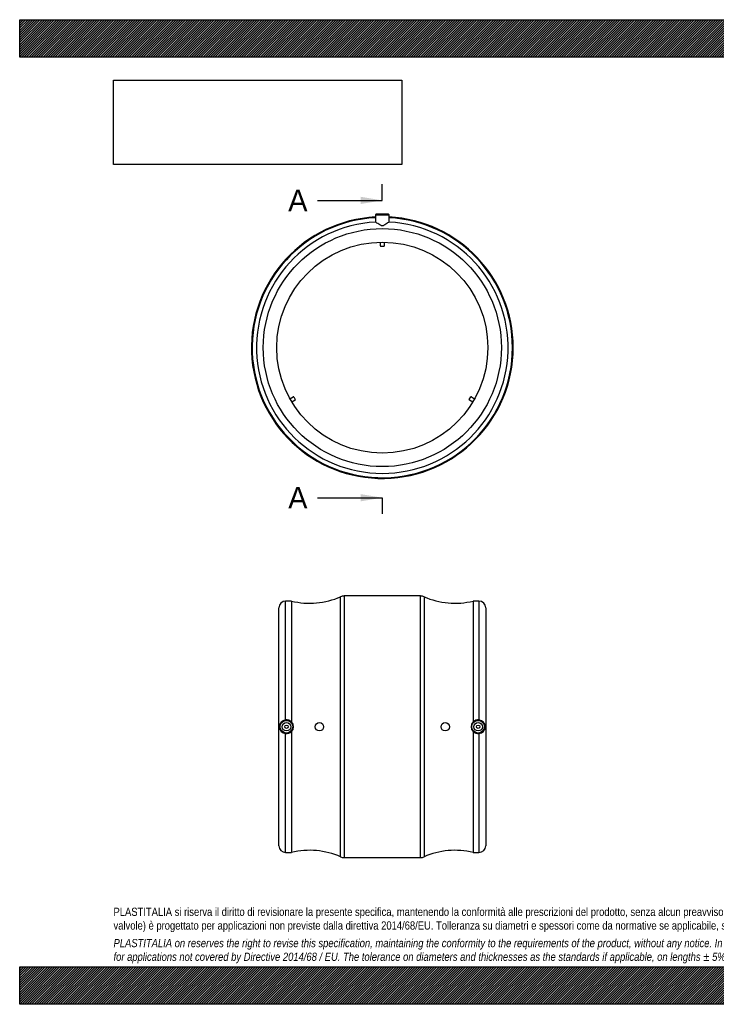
# Model space of a CAD drawing. Header units: millimetres. Extents: x 0 to 1650, y 0 to 1167.
import ezdxf
from ezdxf.enums import TextEntityAlignment as Align
from ezdxf.lldxf.tags import DXFTag

# ---------------------------------------------------------------- set-up
doc = ezdxf.new("R2010")
doc.units = ezdxf.units.MM
doc.header["$LTSCALE"] = 5.555555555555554
doc.layers.add('Default', color=7, linetype='Continuous')
doc.layers.add('MP250C', color=7, linetype='Continuous')
doc.styles.add('SEACAD_Solid_Edge_ANSI', font='seans.ttf')
tags = doc.linetypes.add('CENTER2', pattern=[28.575000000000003, 19.05, -3.175, 3.175, -3.175]).pattern_tags.tags
tags[10:11] = [DXFTag(74, 4), DXFTag(75, 0), DXFTag(340, '0'), DXFTag(46, 0.0), DXFTag(50, 0.0), DXFTag(44, 0.0), DXFTag(45, 0.0)]
tags[8:9] = [DXFTag(74, 4), DXFTag(75, 0), DXFTag(340, '0'), DXFTag(46, 0.0), DXFTag(50, 0.0), DXFTag(44, 0.0), DXFTag(45, 0.0)]
tags[6:7] = [DXFTag(74, 4), DXFTag(75, 0), DXFTag(340, '0'), DXFTag(46, 0.0), DXFTag(50, 0.0), DXFTag(44, 0.0), DXFTag(45, 0.0)]
tags[4:5] = [DXFTag(74, 4), DXFTag(75, 0), DXFTag(340, '0'), DXFTag(46, 0.0), DXFTag(50, 0.0), DXFTag(44, 0.0), DXFTag(45, 0.0)]
picture_1 = doc.add_image_def('image1.jpg', size_in_pixel=(4302, 1260))
pattern_1 = [(45, (0, 0), (-1.414213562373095, 1.414213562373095), [])]

# ---------------------------------------------------------------- blocks, each defined once
blk = doc.blocks.new('SE')
at = {"layer": 'MP250C', "color": 7, "linetype": 'Continuous'}
for p, q in [((421.4511469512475, 935.608711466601), (421.2988180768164, 926.8817960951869)), ((421.4511469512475, 935.608711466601), (437.4682973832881, 935.608711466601)), ((436.9683735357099, 936.0999852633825), (421.9510707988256, 936.0999852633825)), ((437.620587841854, 926.8839969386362), (437.4682973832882, 935.608711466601)), ((427.2097221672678, 898.5797336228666), (427.2097221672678, 903.0797336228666)), ((431.7097221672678, 903.0797336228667), (431.7097221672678, 898.5797336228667)), ((431.2097221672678, 898.0797336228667), (427.7097221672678, 898.0797336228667)), ((320.0990851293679, 717.5586682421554), (323.996199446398, 719.8086682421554)), ((326.246199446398, 715.9115539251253), (322.349085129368, 713.6615539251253)), ((324.6792121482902, 719.6256555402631), (326.4292121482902, 716.5945666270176)), ((532.4902321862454, 716.5945666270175), (534.2402321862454, 719.625655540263)), ((536.5703592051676, 713.6615539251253), (532.6732448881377, 715.9115539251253)), ((534.9232448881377, 719.8086682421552), (538.8203592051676, 717.5586682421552))]:
    blk.add_line(p, q, dxfattribs=at)
for radius in [141, 125]:
    blk.add_circle((429.4597221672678, 778.0999852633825), radius, dxfattribs=at)
for centre, radius, start, end in [((421.9510707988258, 935.5999852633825), 0.5000000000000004, 90, 179.0000000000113), ((436.9683735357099, 935.5999852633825), 0.5000000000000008, 0.999999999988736, 90), ((429.4597221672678, 778.0999852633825), 155, 92.97925239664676, 359.9999999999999), ((429.4597221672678, 778.0999852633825), 154.1378919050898, 93.0015448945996, 359.9999999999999), ((429.4597221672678, 778.0999852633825), 149, 93.11605822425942, 86.88394177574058), ((429.4597221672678, 778.0999852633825), 155, 0, 87.02074760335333), ((429.4597221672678, 778.0999852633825), 154.1378919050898, 0, 86.99845510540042), ((427.7097221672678, 898.5797336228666), 0.5000000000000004, 180, 270), ((431.2097221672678, 898.5797336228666), 0.5000000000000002, 270, 0), ((324.246199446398, 719.3756555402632), 0.5000000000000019, 29.99999999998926, 120.0000000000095), ((325.996199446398, 716.3445666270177), 0.5000000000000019, 299.9999999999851, 29.99999999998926), ((532.9232448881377, 716.3445666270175), 0.5000000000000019, 150.0000000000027, 240.0000000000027), ((534.6732448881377, 719.3756555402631), 0.49999999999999, 59.99999999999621, 150.000000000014)]:
    blk.add_arc(centre, radius, start, end, dxfattribs=at)
blk.add_open_spline([(437.5591639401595, 926.8796849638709), (437.4269726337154, 926.8868813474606), (437.0860581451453, 926.6874420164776), (436.1137898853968, 926.0246849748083), (435.4848897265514, 925.5621417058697), (434.0796838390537, 924.5555205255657), (433.2885715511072, 923.991934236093), (431.9897357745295, 923.2400484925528), (431.5326134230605, 923.0020467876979), (430.5406771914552, 922.6324837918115), (430.0098479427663, 922.5113771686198), (428.9408897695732, 922.5070211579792), (428.4089642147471, 922.62452453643), (427.4228167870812, 922.9855617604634), (426.9594518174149, 923.2239888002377), (425.6429161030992, 923.982737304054), (424.8669746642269, 924.5362461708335), (423.4390638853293, 925.558695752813), (422.816989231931, 926.0166532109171), (421.8356984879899, 926.6861668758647), (421.4927180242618, 926.8868947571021), (421.3602803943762, 926.8796849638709)], degree=3, knots=[0, 0, 0, 0, 0.1249999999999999, 0.1249999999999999, 0.2499999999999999, 0.2499999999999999, 0.3749999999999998, 0.3749999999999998, 0.4374999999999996, 0.4374999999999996, 0.4999999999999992, 0.4999999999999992, 0.562499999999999, 0.562499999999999, 0.6249999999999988, 0.6249999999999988, 0.7499999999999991, 0.7499999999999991, 0.8749999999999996, 0.8749999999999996, 1, 1, 1, 1], dxfattribs=at)
blk = doc.blocks.new('SE2')
at = {"layer": 'MP250C', "color": 7, "linetype": 'Continuous'}
for p, q in [((380.078819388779, 174.7105157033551), (380.078819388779, 482.9862995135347)), ((384.1407070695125, 483.8484076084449), (384.1407070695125, 173.848407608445)), ((474.7787372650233, 483.8484076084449), (384.1407070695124, 483.8484076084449)), ((474.7787372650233, 173.8484076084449), (474.7787372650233, 483.8484076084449)), ((478.8406249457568, 482.9862995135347), (478.8406249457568, 174.710515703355)), ((306.9597221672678, 187.8484076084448), (306.9597221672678, 469.8484076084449)), ((314.9597221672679, 336.9478493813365), (314.9597221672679, 477.8484076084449)), ((321.9597221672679, 477.8484076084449), (314.9597221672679, 477.8484076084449)), ((321.9597221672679, 477.8484076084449), (321.9597221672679, 334.3771897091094)), ((536.9597221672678, 477.8484076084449), (536.9597221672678, 334.3771897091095)), ((543.959722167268, 477.8484076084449), (536.959722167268, 477.8484076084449)), ((543.959722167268, 477.8484076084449), (543.959722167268, 336.9478493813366)), ((551.9597221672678, 469.8484076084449), (551.9597221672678, 187.8484076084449)), ((314.9597221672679, 179.8484076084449), (314.9597221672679, 320.7489658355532)), ((321.9597221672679, 323.3196255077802), (321.9597221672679, 179.8484076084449)), ((536.9597221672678, 323.3196255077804), (536.9597221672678, 179.8484076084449)), ((543.959722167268, 320.7489658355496), (543.959722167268, 179.848407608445)), ((314.9597221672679, 179.8484076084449), (321.9597221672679, 179.8484076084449)), ((536.9597221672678, 179.8484076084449), (543.9597221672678, 179.8484076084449)), ((384.1407070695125, 173.8484076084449), (474.7787372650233, 173.8484076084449))]:
    blk.add_line(p, q, dxfattribs=at)
for centre, radius in [((315.9597221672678, 328.8484076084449), 8.008575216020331), ((315.9597221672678, 328.8484076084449), 7.508651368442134), ((315.9597221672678, 328.8484076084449), 4.999999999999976), ((315.9597221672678, 328.8484076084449), 1.999999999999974), ((354.9597221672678, 328.8484076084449), 4.999999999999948), ((503.959722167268, 328.8484076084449), 4.999999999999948), ((542.959722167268, 328.8484076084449), 8.008575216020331), ((542.959722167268, 328.8484076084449), 7.508651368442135), ((542.959722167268, 328.8484076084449), 4.999999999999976), ((542.959722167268, 328.8484076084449), 1.999999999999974)]:
    blk.add_circle(centre, radius, dxfattribs=at)
for centre, radius, start, end in [((343.5218302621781, 565.227326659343), 90, 256.1383073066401, 293.965642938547), ((384.1407070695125, 473.8484076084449), 10.00000000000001, 90, 113.965642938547), ((474.7787372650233, 473.8484076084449), 10.00000000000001, 66.03435706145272, 90), ((515.3976140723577, 565.227326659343), 89.99999999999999, 246.034357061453, 283.8616926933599), ((314.9597221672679, 469.848407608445), 8.000000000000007, 90, 180), ((543.959722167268, 469.8484076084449), 8.000000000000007, 0, 90), ((315.8749653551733, 328.8484076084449), 8.15098933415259, 96.44711878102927, 263.5528812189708), ((315.9595425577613, 328.8544393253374), 8.154932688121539, 42.627422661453, 97.0423613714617), ((315.9864838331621, 328.8484076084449), 8.13922648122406, 317.2128984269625, 42.78710157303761), ((542.9329605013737, 328.8484076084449), 8.139226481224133, 137.2128984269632, 222.787101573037), ((542.959901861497, 328.8544390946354), 8.154932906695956, 82.95763941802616, 137.3725765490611), ((543.0444789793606, 328.8484076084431), 8.150989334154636, 276.4471187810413, 83.55288121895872), ((315.9595424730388, 328.8423761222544), 8.154932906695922, 262.9576394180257, 317.3725765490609), ((542.9599017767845, 328.8423758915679), 8.154932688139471, 222.6274226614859, 277.0423613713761), ((314.9597221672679, 187.8484076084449), 8.000000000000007, 180, 270), ((543.959722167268, 187.8484076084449), 8.000000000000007, 270, 0), ((343.5218302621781, 92.46948855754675), 89.99999999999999, 66.03435706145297, 103.8616926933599), ((515.3976140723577, 92.46948855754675), 90, 76.13830730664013, 113.965642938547), ((384.1407070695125, 183.8484076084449), 10.00000000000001, 246.034357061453, 270), ((474.7787372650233, 183.8484076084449), 10.00000000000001, 270, 293.9656429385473)]:
    blk.add_arc(centre, radius, start, end, dxfattribs=at)
blk = doc.blocks.new('SE4')
at = {"color": 7, "linetype": 'Continuous', "style": 'SEACAD_Solid_Edge_ANSI'}
blk.add_text('A', height=25.55555555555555, dxfattribs=at).set_placement((318.025613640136, 965.315299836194), align=Align.TOP_LEFT)
blk = doc.blocks.new('SE5')
at = {"color": 7, "linetype": 'Continuous', "style": 'SEACAD_Solid_Edge_ANSI'}
blk.add_text('A', height=25.55555555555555, dxfattribs=at).set_placement((318.025613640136, 613.0403239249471), align=Align.TOP_LEFT)
blk = doc.blocks.new('SEANNOT_GROUP')
at = {"linetype": 'Continuous'}
blk.add_hatch(color=7, dxfattribs=at).paths.add_polyline_path([(403.9041660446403, 948.2782627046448), (429.4597221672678, 952.5375220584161), (403.9041660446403, 956.7967814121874)])
at = {"color": 7, "linetype": 'Continuous'}
blk.add_lwpolyline([(352.7930555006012, 952.5375220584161), (429.4597221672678, 952.5375220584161)], dxfattribs=at)
blk = doc.blocks.new('SEANNOT_GROUP1')
at = {"linetype": 'Continuous'}
blk.add_hatch(color=7, dxfattribs=at).paths.add_polyline_path([(403.9041660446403, 596.003286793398), (429.4597221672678, 600.2625461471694), (403.9041660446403, 604.5218055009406)])
at = {"color": 7, "linetype": 'Continuous'}
blk.add_lwpolyline([(352.7930555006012, 600.2625461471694), (429.4597221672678, 600.2625461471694)], dxfattribs=at)
blk = doc.blocks.new('SE3')
at = {"layer": 'Default', "color": 7, "linetype": 'CENTER2'}
for p, q in [((429.4597221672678, 952.5375220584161), (429.4597221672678, 971.7041887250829)), ((429.4597221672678, 600.2625461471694), (429.4597221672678, 581.0958794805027))]:
    blk.add_line(p, q, dxfattribs=at)
at = {"layer": 'Default', "color": 7, "linetype": 'CENTER2', "const_width": 0.0001}
blk.add_lwpolyline([(429.4597221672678, 952.5375220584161), (429.4597221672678, 600.2625461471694)], dxfattribs=at)
at = {"layer": 'Default'}
for name in ['SE4', 'SEANNOT_GROUP', 'SE5', 'SEANNOT_GROUP1']:
    blk.add_blockref(name, (0, 0), dxfattribs=at)

msp = doc.modelspace()

# ---------------------------------------------------------------- hatches: boundary and pattern name
at = {"layer": 'Default', "linetype": 'Continuous'}
h = msp.add_hatch(dxfattribs=at)
h.set_pattern_fill('LINE', scale=0.6299212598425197, angle=45, style=0)
h.set_pattern_definition(pattern_1)
h.paths.add_polyline_path([(1650, 1122.222240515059), (1650, 1166.666684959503), (1.416842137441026e-05, 1166.666684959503), (1.416842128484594e-05, 1122.222240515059)])
for points in [[(1650, 1122.222240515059), (1650, 1166.666684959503), (1.416842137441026e-05, 1166.666684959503), (1.416842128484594e-05, 1122.222240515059)], [(1649.999977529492, -1.591799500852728e-05), (1649.999977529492, 44.44444444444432), (-2.247050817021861e-05, 44.44444444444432), (-2.247050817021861e-05, -1.591799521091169e-05)]]:
    msp.add_hatch(color=7, dxfattribs=at).paths.add_polyline_path(points)
h = msp.add_hatch(dxfattribs=at)
h.set_pattern_fill('LINE', scale=0.6299212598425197, angle=45, style=0)
h.set_pattern_definition(pattern_1)
h.paths.add_polyline_path([(1649.999977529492, -1.591799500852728e-05), (1649.999977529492, 44.44444444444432), (-2.247050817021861e-05, 44.44444444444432), (-2.247050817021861e-05, -1.591799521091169e-05)])

# ---------------------------------------------------------------- linework, layer by layer
at = {"layer": 'Default', "color": 7, "linetype": 'Continuous'}
for p, q in [((1.416842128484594e-05, 1166.666684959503), (1650, 1166.666684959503)), ((1.416842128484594e-05, 1122.222240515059), (1.416842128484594e-05, 1166.666684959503)), ((1650, 1122.222240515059), (1.416842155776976e-05, 1122.222240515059)), ((-2.247050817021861e-05, 44.44444444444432), (1649.999977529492, 44.44444444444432)), ((-2.247050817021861e-05, -1.5917995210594e-05), (-2.247050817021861e-05, 44.44444444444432)), ((1649.999977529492, -1.591799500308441e-05), (-2.24705081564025e-05, -1.5917995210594e-05))]:
    msp.add_line(p, q, dxfattribs=at)

# ---------------------------------------------------------------- block references
at = {"layer": 'Default'}
for name in ['SE3', 'SE', 'SE2']:
    msp.add_blockref(name, (0, 0), dxfattribs=at)

# ---------------------------------------------------------------- texts
at = {"layer": 'Default', "insert": (111.111088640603, 114.4575845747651), "char_height": 9.722222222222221, "width": 1427.777777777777, "attachment_point": 1}
msp.add_mtext("{\\fArial Narrow|b0||i0||c0|p34;\\C7;\\H9.722222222;\\W1.;PLASTITALIA si riserva il diritto di revisionare la presente specifica, mantenendo la conformità alle prescrizioni del prodotto, senza alcun preavviso. In caso di assegnazione d'ordine si riserva di compiere una più dettagliata analisi tecnico/qualitativa. Il presente prodotto (ad esclusione delle \\P}{\\fArial Narrow|b0||i0||c0|p34;\\C7;\\H9.722222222;\\W1.;valvole) è progettato per applicazioni non previste dalla direttiva 2014/68/EU. Tolleranza su diametri e spessori come da normative se applicabile, su lunghezze ±5%, su angoli ±2°, se non diversamente specificato.\\P}{\\fArial Narrow|b0||i0||c0|p34;\\C7;\\H2.777777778;\\W1.;   \\P}{\\fArial Narrow|b0||i1||c0|p34;\\C7;\\H9.722222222;\\W1.;PLASTITALIA on reserves the right to revise this specification, maintaining the conformity to the requirements of the product, without any notice. In case of assignation of order on will reserve to make a more detailed analysis technical/qualitative. This product (excluding valves) is designed \\P}{\\fArial Narrow|b0||i1||c0|p34;\\C7;\\H9.722222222;\\W1.;for applications not covered by Directive 2014/68 / EU. The tolerance on diameters and thicknesses as the standards if applicable, on lengths ± 5%, on angles ± 2 °, unless otherwise indicated.\\P}", dxfattribs=at)

# ---------------------------------------------------------------- pictures from other files: only their frames are drawn
image = msp.add_image(picture_1, insert=(111.1111252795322, 995.0176552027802), size_in_units=(341.4285714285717, 100.00000000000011))
image.dxf.flags = 7

doc.saveas('drawing.dxf')
